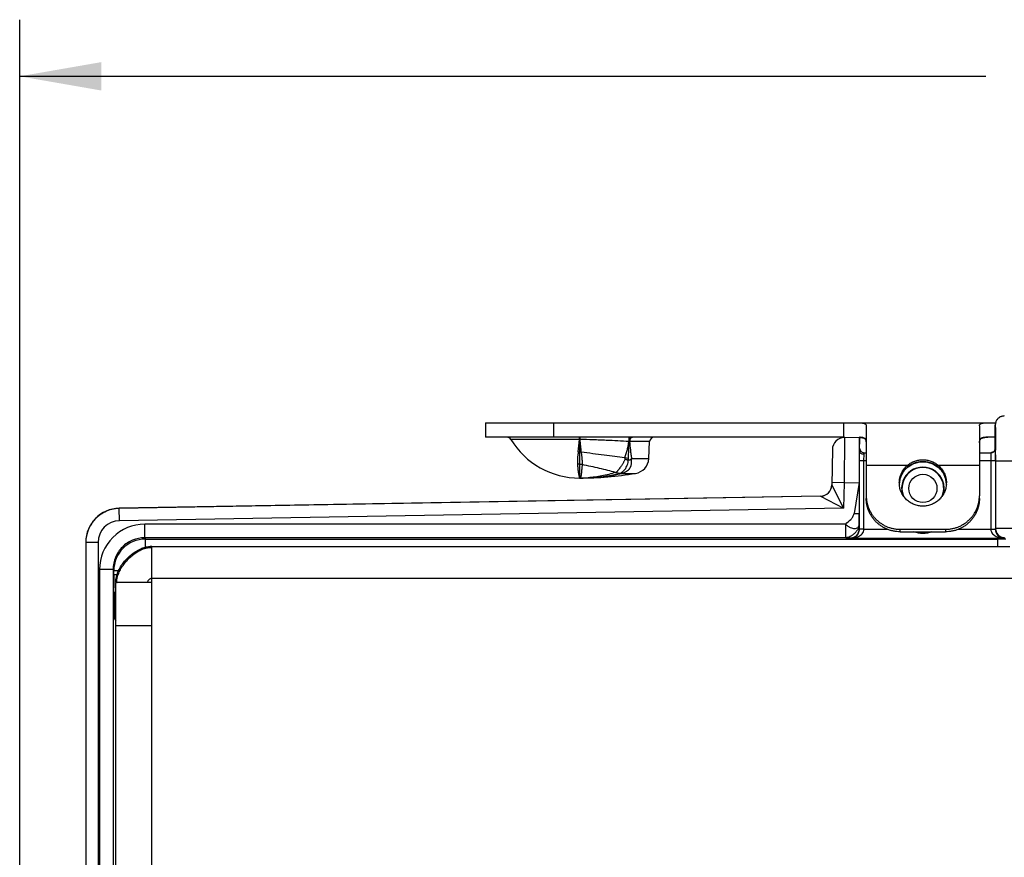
# Model space of a CAD drawing. Header units: inches. Extents: x 0 to 22, y 0 to 17.
# Tile 5 of 42: x 5.8 to 8, y 7.4 to 9.3. Entities that reach past the tile are written whole.
import ezdxf

# ---------------------------------------------------------------- set-up
doc = ezdxf.new("R2010")
doc.units = ezdxf.units.IN
doc.header["$LTSCALE"] = 1.21
doc.header["$MEASUREMENT"] = 0
doc.layers.get('0').update_dxf_attribs({"linetype": 'CONTINUOUS'})
for name, color, linetype in [('02___PRT_ALL_AXES', 7, 'CONTINUOUS'), ('06___PRT_ALL_SURFS', 7, 'CONTINUOUS'), ('DIMENSIONS', 7, 'CONTINUOUS'), ('FEATURES', 7, 'CONTINUOUS')]:
    doc.layers.add(name, color=color, linetype=linetype)
doc.styles.get("Standard").update_dxf_attribs({"font": 'txt', "width": 0.8})
doc.dimstyles.new('DIMSTYLE_1', dxfattribs={"dimtxt": 0.125, "dimasz": 0.18, "dimexe": 0.125, "dimexo": 0.0625, "dimgap": 0.0625, "dimtad": 0, "dimtih": 1, "dimtoh": 1, "dimzin": 4, "dimdsep": 46, "dimtxsty": 'STANDARD', "dimblk": '_FILLED', "dimblk1": '_FILLED', "dimblk2": '_FILLED', "dimcen": 0.09, "dimadec": 0, "dimazin": 0, "dimtp": 0.001, "dimtm": 0.001, "dimtfac": 1, "dimtofl": 0, "dimtmove": 0, "dimatfit": 3, "dimldrblk": '_FILLED', "dimfxl": 1, "dimtolj": 1, "dimtzin": 4, "dimarcsym": 0})

# ---------------------------------------------------------------- blocks, each defined once
blk = doc.blocks.new('_FILLED')
at = {"color": 0, "linetype": 'BYBLOCK'}
blk.add_solid([(0, 0), (-1, 0.174), (-1, -0.174)], dxfattribs=at)
blk = doc.blocks.new('*D0')
at = {"layer": 'DIMENSIONS', "color": 2, "linetype": 'CONTINUOUS'}
for p, q in [((5.8118, 6.3861), (5.8118, 9.2751)), ((11.4299, 7.4311), (11.4299, 9.2751)), ((5.8118, 9.1501), (7.9458, 9.1501)), ((11.4299, 9.1501), (9.2958, 9.1501))]:
    blk.add_line(p, q, dxfattribs=at)
at = {"layer": 'DIMENSIONS', "color": 2, "linetype": 'CONTINUOUS', "xscale": 0.18, "yscale": 0.18, "zscale": 0.18, "rotation": 180}
blk.add_blockref('_FILLED', (5.8118, 9.1501), dxfattribs=at)
at = {"layer": 'DIMENSIONS', "color": 2, "linetype": 'CONTINUOUS', "xscale": 0.18, "yscale": 0.18, "zscale": 0.18}
blk.add_blockref('_FILLED', (11.4299, 9.1501), dxfattribs=at)
at = {"layer": 'DIMENSIONS', "color": 2, "linetype": 'CONTINUOUS', "insert": (8.6208, 9.2126), "char_height": 0.125, "width": 1.225, "attachment_point": 2, "line_spacing_factor": 0.9}
blk.add_mtext('5.62{\\Ftxt.shx;\\W1.000000;\\H0.125000; }[142.7]', dxfattribs=at)

msp = doc.modelspace()

# ---------------------------------------------------------------- linework, layer by layer
at = {"color": 7, "linetype": 'CONTINUOUS'}
for p, q in [((7.9667, 8.3701), (7.9667, 8.3801)), ((7.9667, 8.3801), (7.967, 8.3702)), ((7.0485, 8.3531), (7.0485, 8.3525)), ((7.049, 8.3531), (7.0491, 8.3483)), ((7.1612, 8.3524), (7.16, 8.3515)), ((7.6334, 8.3525), (7.6326, 8.2525)), ((7.6334, 8.3525), (7.6668, 8.3531)), ((7.6668, 8.3231), (7.6668, 8.3531)), ((7.9667, 8.3284), (7.9667, 8.3701)), ((7.9667, 8.3701), (7.9667, 8.3701)), ((7.967, 8.3702), (7.9674, 8.3286)), ((7.0485, 8.3483), (6.8966, 8.3483)), ((7.0491, 8.3483), (7.0485, 8.3483)), ((7.2033, 8.3436), (7.1591, 8.3436)), ((7.6069, 8.326), (7.6055, 8.2475)), ((7.6667, 8.3021), (7.6668, 8.323)), ((7.6767, 8.3021), (7.6768, 8.3153)), ((7.6768, 8.3153), (7.6768, 8.3191)), ((7.6768, 8.3191), (7.6818, 8.3191)), ((7.9318, 8.3191), (7.9571, 8.3191)), ((7.9567, 8.3187), (7.9569, 8.3021)), ((7.9621, 8.3205), (7.9604, 8.3199)), ((7.9667, 8.3285), (7.9667, 8.3284)), ((7.9667, 8.3284), (7.9669, 8.3021)), ((7.9674, 8.3286), (7.9674, 8.3244)), ((7.054, 8.2928), (7.0534, 8.285)), ((7.1633, 8.306), (7.2013, 8.306)), ((7.6667, 8.1503), (7.6667, 8.3021)), ((7.6667, 8.3021), (7.6818, 8.3021)), ((7.6767, 8.1503), (7.6767, 8.3021)), ((7.9318, 8.3021), (7.9669, 8.3021)), ((7.9569, 8.3021), (7.9569, 8.1503)), ((7.9669, 8.3021), (7.9669, 8.1503)), ((7.9674, 8.3001), (7.9674, 8.1514)), ((8.6405, 8.3001), (7.9674, 8.3001)), ((7.0534, 8.285), (7.0534, 8.2847)), ((7.1291, 8.2755), (7.1418, 8.2734)), ((7.1418, 8.2734), (7.1418, 8.2733)), ((7.1418, 8.2733), (7.1721, 8.2733)), ((7.7675, 8.2818), (7.7675, 8.2819)), ((7.8461, 8.2818), (7.846, 8.2819)), ((7.0491, 8.2631), (7.0488, 8.2631)), ((7.0491, 8.2631), (7.0488, 8.2631)), ((7.0498, 8.2631), (7.0491, 8.2631)), ((7.0498, 8.2631), (7.0491, 8.2631)), ((7.0513, 8.2631), (7.0498, 8.2631)), ((7.6055, 8.2475), (7.6317, 8.1968)), ((7.6326, 8.2525), (7.6056, 8.253)), ((7.6326, 8.2525), (7.6317, 8.1968)), ((7.6326, 8.2525), (7.666, 8.2531)), ((7.666, 8.2531), (7.6548, 8.1846)), ((7.666, 8.2531), (7.6661, 8.1846)), ((7.581, 8.2234), (6.0315, 8.1964)), ((7.581, 8.2229), (6.0315, 8.1958)), ((7.581, 8.2229), (7.6317, 8.1968)), ((6.0319, 8.1689), (6.0315, 8.1958)), ((7.6317, 8.1968), (6.0319, 8.1689)), ((7.6663, 8.1612), (7.6661, 8.1846)), ((6.088, 8.1312), (6.088, 8.1612)), ((7.6363, 8.1612), (6.088, 8.1612)), ((7.6363, 8.1312), (7.6363, 8.1612)), ((7.6663, 8.1612), (7.6664, 8.1509)), ((7.6667, 8.1503), (7.6664, 8.1509)), ((7.6666, 8.1488), (7.6667, 8.1503)), ((7.6767, 8.1503), (7.6667, 8.1503)), ((7.6767, 8.1498), (7.6667, 8.1502)), ((7.729, 8.1498), (7.6767, 8.1498)), ((7.9569, 8.1498), (7.8846, 8.1498)), ((7.9569, 8.1503), (7.9669, 8.1503)), ((7.9569, 8.1498), (7.9669, 8.15)), ((7.9674, 8.1514), (7.9669, 8.1503)), ((7.9669, 8.1503), (7.9669, 8.1488)), ((7.9674, 8.1512), (7.9674, 8.1514)), ((8.0034, 8.1514), (7.9674, 8.1514)), ((5.9578, 8.1209), (5.9578, 5.2104)), ((5.9848, 8.1209), (5.9578, 8.1209)), ((5.9848, 8.1209), (5.9848, 5.2104)), ((6.088, 8.1312), (6.0895, 8.1284)), ((7.6363, 8.1312), (6.088, 8.1312)), ((6.0895, 8.1102), (6.0895, 8.1284)), ((6.0895, 8.1284), (7.9722, 8.1284)), ((7.6363, 8.1312), (7.6464, 8.1309)), ((7.647, 8.1298), (7.6464, 8.1309)), ((7.9866, 8.1298), (7.647, 8.1298)), ((7.9722, 8.1121), (7.9722, 8.1284)), ((7.9874, 8.1314), (7.9837, 8.1317)), ((7.9874, 8.1314), (7.9866, 8.1298)), ((5.988, 8.0612), (5.988, 5.27)), ((6.018, 8.0612), (5.988, 8.0612)), ((6.018, 8.0612), (6.018, 5.27)), ((6.018, 8.0612), (6.0195, 8.0584)), ((6.0195, 8.0497), (6.0195, 8.0584)), ((6.0305, 8.0584), (6.0195, 8.0584)), ((6.027, 8.0497), (6.0195, 8.0497)), ((6.0264, 8.0321), (6.0274, 8.0321)), ((6.0199, 7.9997), (6.0215, 7.9965)), ((6.0215, 7.9965), (6.0215, 7.9918)), ((6.0215, 7.9965), (6.0238, 7.9965)), ((6.0215, 7.9918), (6.0238, 7.9918)), ((6.0218, 7.9518), (6.0215, 7.9732)), ((6.0218, 7.9518), (6.0238, 7.9478))]:
    msp.add_line(p, q, dxfattribs=at)
at = {"color": 6, "linetype": 'CONTINUOUS'}
for p, q in [((7.0488, 8.3205), (7.0488, 8.3531)), ((7.1566, 8.306), (7.1584, 8.3531)), ((7.0488, 8.2951), (7.0488, 8.3205)), ((7.052, 8.3201), (7.0488, 8.3205)), ((7.0488, 8.2801), (7.0488, 8.294)), ((7.054, 8.2928), (7.0488, 8.294)), ((7.1566, 8.306), (7.148, 8.3074)), ((7.0488, 8.2631), (7.0488, 8.2801)), ((7.136, 8.2733), (7.1279, 8.2755)), ((7.0488, 8.2631), (7.0491, 8.2631)), ((7.0491, 8.2631), (7.0498, 8.2631))]:
    msp.add_line(p, q, dxfattribs=at)
at = {"color": 3, "linetype": 'CONTINUOUS'}
for p, q in [((6.1036, 8.1121), (6.0998, 8.112)), ((6.1036, 8.1121), (7.9988, 8.1121)), ((6.1038, 5.2191), (6.1038, 8.1121)), ((6.0238, 5.2991), (6.0238, 8.0321)), ((6.1038, 8.0321), (6.0238, 8.0321)), ((6.1038, 8.0421), (8.0778, 8.0421)), ((6.1038, 7.9371), (6.0238, 7.9371))]:
    msp.add_line(p, q, dxfattribs=at)
at = {"color": 7, "linetype": 'CONTINUOUS'}
for points in [[(7.9867, 8.4001), (7.9848, 8.4), (7.9829, 8.3997), (7.9811, 8.3993), (7.9794, 8.3987), (7.9778, 8.398), (7.9763, 8.3972), (7.9749, 8.3963), (7.9736, 8.3953), (7.9725, 8.3942), (7.9714, 8.393), (7.9704, 8.3918), (7.9696, 8.3905), (7.9689, 8.3892), (7.9682, 8.3878)], [(7.9682, 8.3878), (7.9677, 8.3864), (7.9673, 8.3851), (7.967, 8.3837), (7.9668, 8.3825), (7.9667, 8.3812), (7.9667, 8.3801), (7.9667, 8.379), (7.9667, 8.3701)], [(7.9667, 8.3285), (7.9664, 8.3263), (7.9649, 8.3231), (7.962, 8.3205), (7.9586, 8.3192), (7.9571, 8.3191)], [(7.9649, 8.3231), (7.9649, 8.323), (7.9621, 8.3205)], [(7.7675, 8.2818), (7.7744, 8.2882), (7.785, 8.2945), (7.797, 8.2981), (7.8068, 8.299)], [(7.8068, 8.299), (7.8168, 8.2981), (7.8288, 8.2944), (7.8394, 8.2881), (7.8461, 8.2818)]]:
    msp.add_lwpolyline(points, dxfattribs=at)
at = {"color": 3, "linetype": 'CONTINUOUS'}
msp.add_lwpolyline([(6.0998, 8.112), (6.0879, 8.1098), (6.0806, 8.1072)], dxfattribs=at)
at = {"color": 7, "linetype": 'CONTINUOUS'}
msp.add_circle((7.8068, 8.2401), 0.0312, dxfattribs=at)
for centre, radius, start, end in [((7.9868, 8.38), 0.0201, 126.0373, 143.8463), ((7.9868, 8.38), 0.0201, 107.7556, 125.9236), ((7.9867, 8.38), 0.0201, 90.0538, 107.6481), ((7.9868, 8.3801), 0.0201, 161.9995, 179.9428), ((7.9868, 8.3801), 0.0201, 143.9575, 161.891), ((6.8881, 8.3431), 0.01, 31.4985, 90), ((5.8596, 8.3476), 1.1889, 0.0363, 0.2388), ((7.2133, 8.3431), 0.01, 90, 177), ((7.6339, 8.3255), 0.027, 90.9999, 178.9983), ((6.6615, 8.3746), 0.3878, 352.0387, 356.1115), ((7.1357, 7.5917), 0.7523, 88.2178, 88.3785), ((7.0391, 8.2471), 0.0741, 79.9641, 84.9601), ((7.6768, 8.3291), 0.01, 180, 270), ((7.9567, 8.3288), 0.0101, 270.169, 279.981), ((7.957, 8.3285), 0.00966, 322.8502, 325.7716), ((7.9571, 8.3284), 0.00963, 325.8098, 336.9145), ((-0.7075, 8.3005), 8.6749, 359.99753, 0.15769), ((7.3176, 8.314), 0.2746, 184.2437, 186.009), ((7.0437, 8.2337), 0.06, 86.7079, 89.9944), ((7.0438, 8.2343), 0.0594, 83.3971, 86.706), ((7.0439, 8.2351), 0.0586, 80.0551, 83.3939), ((6.8321, 8.0427), 0.4121, 39.6565, 39.9526), ((7.1012, 8.3578), 0.0809, 318.9998, 320.2339), ((7.8068, 8.2401), 0.047, 345.2935, 194.7065), ((7.8044, 8.2494), 0.0492, 130.7264, 138.5618), ((7.8046, 8.2491), 0.0495, 127.54, 130.7304), ((7.809, 8.2492), 0.0495, 47.8262, 52.3022), ((7.2873, 8.311), 0.2442, 186.0486, 186.22), ((7.0483, 8.6954), 0.4323, 272.8934, 282.4872), ((7.1381, 8.4638), 0.1886, 266.8892, 267.2613), ((7.8068, 8.2401), 0.0462, 338.0317, 201.9666), ((7.8093, 8.2495), 0.049, 41.4238, 47.8376), ((7.0488, 8.5131), 0.2499, 270.227, 272.2086), ((7.0488, 8.6901), 0.427, 270.3362, 272.8664), ((7.0487, 8.5154), 0.2523, 272.208, 273.0888), ((7.0486, 8.5173), 0.2542, 273.0893, 274.1975), ((7.5805, 8.2484), 0.025, 270.9999, 358.9978), ((7.5805, 8.2479), 0.025, 270.9961, 330.7748), ((7.5805, 8.2479), 0.025, 270.9962, 330.7972), ((6.0328, 8.1214), 0.075, 91, 180), ((6.0329, 8.1207), 0.0752, 130.2188, 140.1805), ((6.0326, 8.121), 0.0748, 127.6549, 130.2082), ((6.0329, 8.1206), 0.0752, 116.3809, 127.6433), ((6.0328, 8.1209), 0.075, 91, 116.3616), ((6.033, 8.1207), 0.0752, 144.1919, 153.1653), ((6.0327, 8.121), 0.0748, 140.1905, 144.1855), ((6.0328, 8.1209), 0.048, 91.0016, 180.0006), ((6.088, 8.0612), 0.1, 90.0027, 180.0043), ((6.0331, 8.1208), 0.0753, 166.4206, 177.0367), ((6.0328, 8.1208), 0.075, 158.7482, 166.3944), ((6.0327, 8.1209), 0.0749, 153.1758, 158.7466), ((7.6467, 8.1503), 0.03, 359.008, 0.0009), ((7.9869, 8.1503), 0.03, 179.9996, 180.9915), ((7.9874, 8.1514), 0.02, 180.5145, 259.3305), ((6.0326, 8.1208), 0.0748, 177.0387, 179.992), ((6.0895, 8.0584), 0.07, 90.0042, 179.9978), ((7.9723, 5.3199), 2.8085, 89.8296, 90.0011), ((7.9729, 5.5199), 2.6085, 89.63, 89.8304), ((10.5869, 8.0479), 4.5674, 179.9778, 180.3394), ((10.0129, 7.9911), 3.9915, 179.9898, 180.2567)]:
    msp.add_arc(centre, radius, start, end, dxfattribs=at)
at = {"color": 6, "linetype": 'CONTINUOUS'}
for centre, radius, start, end in [((7.0481, 8.6455), 0.3824, 274.622, 283.2916), ((7.0488, 8.6383), 0.3752, 270.1492, 274.6051)]:
    msp.add_arc(centre, radius, start, end, dxfattribs=at)
at = {"color": 3, "linetype": 'CONTINUOUS'}
for centre, radius, start, end in [((6.1028, 8.0673), 0.0426, 88.6821, 90.1485), ((6.0743, 8.0321), 0.0505, 178.3315, 179.9965), ((6.0732, 8.0306), 0.0474, 176.3876, 178.2286)]:
    msp.add_arc(centre, radius, start, end, dxfattribs=at)
at = {"color": 7, "linetype": 'CONTINUOUS'}
msp.add_ellipse((7.6669, 8.2531), major_axis=(0, 0.1), ratio=0.008726, start_param=6.383505, end_param=7.854134, dxfattribs=at)
for points, knots in [([(7.1637, 8.3531), (7.1632, 8.3531), (7.1624, 8.353), (7.1616, 8.3526), (7.1612, 8.3524)], [0, 0, 0, 0, 0.489164, 1, 1, 1, 1]), ([(7.1635, 8.3524), (7.1631, 8.3522), (7.1623, 8.3516), (7.1616, 8.3508), (7.1613, 8.3504)], [0, 0, 0, 0, 0.484186, 1, 1, 1, 1]), ([(7.1662, 8.3531), (7.1657, 8.3531), (7.1648, 8.353), (7.164, 8.3526), (7.1635, 8.3524)], [0, 0, 0, 0, 0.491068, 1, 1, 1, 1]), ([(7.157, 8.3437), (7.1491, 8.3442), (7.1324, 8.3451), (7.1111, 8.3462), (7.0928, 8.3469), (7.0735, 8.3477), (7.0589, 8.3481), (7.0491, 8.3483)], [0, 0, 0, 0, 0.218809, 0.463921, 0.593862, 0.727277, 1, 1, 1, 1]), ([(7.0491, 8.3483), (7.0495, 8.3435), (7.0503, 8.334), (7.0514, 8.3246), (7.052, 8.3201)], [0, 0, 0, 0, 0.514825, 1, 1, 1, 1]), ([(7.157, 8.3437), (7.1564, 8.3406), (7.1553, 8.3345), (7.1527, 8.3223), (7.1501, 8.3132), (7.148, 8.3074)], [0, 0, 0, 0, 0.249996, 0.499966, 1, 1, 1, 1]), ([(7.16, 8.3515), (7.1595, 8.351), (7.1589, 8.3503), (7.1583, 8.3491), (7.1577, 8.3478), (7.1572, 8.346), (7.157, 8.3445), (7.157, 8.3437)], [0, 0, 0, 0, 0.224136, 0.344093, 0.468784, 0.729855, 1, 1, 1, 1]), ([(7.1613, 8.3504), (7.1606, 8.3494), (7.1598, 8.3478), (7.1592, 8.3455), (7.1591, 8.3443), (7.1591, 8.3436)], [0, 0, 0, 0, 0.480231, 0.737719, 1, 1, 1, 1]), ([(7.1591, 8.3436), (7.1596, 8.3373), (7.1604, 8.3279), (7.1619, 8.3153), (7.1629, 8.3091), (7.1633, 8.306)], [0, 0, 0, 0, 0.502444, 0.75207, 1, 1, 1, 1]), ([(7.0456, 8.3209), (7.0453, 8.3184), (7.0447, 8.3136), (7.044, 8.3077), (7.0437, 8.3031), (7.0436, 8.2999), (7.0436, 8.2967), (7.0437, 8.2947), (7.0437, 8.2937)], [0, 0, 0, 0, 0.275452, 0.534401, 0.657421, 0.776029, 0.890204, 1, 1, 1, 1]), ([(7.148, 8.3074), (7.1407, 8.3085), (7.1256, 8.3107), (7.1022, 8.3138), (7.0774, 8.3169), (7.0606, 8.319), (7.052, 8.3201)], [0, 0, 0, 0, 0.227444, 0.473727, 0.733305, 1, 1, 1, 1]), ([(7.052, 8.3201), (7.0524, 8.3176), (7.053, 8.3127), (7.0536, 8.3067), (7.0539, 8.3021), (7.0541, 8.2988), (7.0541, 8.2958), (7.054, 8.2938), (7.054, 8.2928)], [0, 0, 0, 0, 0.278024, 0.539869, 0.663578, 0.78183, 0.894135, 1, 1, 1, 1]), ([(7.6768, 8.3153), (7.6755, 8.3153), (7.673, 8.3157), (7.6697, 8.3173), (7.6674, 8.3199), (7.6668, 8.3221), (7.6668, 8.3231)], [0, 0, 0, 0, 0.277863, 0.540785, 0.77975, 1, 1, 1, 1]), ([(7.9571, 8.3191), (7.957, 8.3191), (7.9567, 8.3191), (7.9567, 8.3188), (7.9567, 8.3187)], [0, 0, 0, 0, 0.500188, 1, 1, 1, 1]), ([(7.9584, 8.3188), (7.9597, 8.319), (7.9621, 8.3199), (7.964, 8.3216), (7.9647, 8.3226)], [0, 0, 0, 0, 0.502748, 1, 1, 1, 1]), ([(7.1279, 8.2755), (7.1222, 8.277), (7.1105, 8.28), (7.0924, 8.2843), (7.0734, 8.2886), (7.0605, 8.2914), (7.054, 8.2928)], [0, 0, 0, 0, 0.231262, 0.477986, 0.735848, 1, 1, 1, 1]), ([(7.1493, 8.3057), (7.1487, 8.304), (7.1476, 8.3015), (7.1459, 8.2982), (7.1445, 8.2959), (7.1431, 8.2936), (7.1417, 8.2914), (7.1403, 8.2893), (7.1385, 8.2867), (7.1364, 8.2836), (7.1342, 8.2808), (7.1325, 8.2789), (7.1314, 8.2776), (7.1302, 8.2764), (7.1295, 8.2758), (7.1291, 8.2755)], [0, 0, 0, 0, 0.150888, 0.225709, 0.299703, 0.372533, 0.443758, 0.512952, 0.579818, 0.70548, 0.818641, 0.869895, 0.917311, 0.960717, 1, 1, 1, 1]), ([(7.1622, 8.3047), (7.1623, 8.3038), (7.1625, 8.3019), (7.1627, 8.2992), (7.1627, 8.297), (7.1625, 8.2952), (7.1623, 8.2935), (7.162, 8.2918), (7.1616, 8.2902), (7.1613, 8.2889), (7.1608, 8.2878), (7.1603, 8.2866), (7.1597, 8.2855), (7.1591, 8.2844), (7.1584, 8.2833), (7.1577, 8.2823), (7.1569, 8.2813), (7.156, 8.2804), (7.155, 8.2795), (7.154, 8.2787), (7.1529, 8.2779), (7.1518, 8.2772), (7.1506, 8.2766), (7.1494, 8.276), (7.1482, 8.2754), (7.1457, 8.2744), (7.1435, 8.2738), (7.1418, 8.2734)], [0, 0, 0, 0, 0.066021, 0.130759, 0.194255, 0.22561, 0.256711, 0.317967, 0.34808, 0.378013, 0.408024, 0.438336, 0.468746, 0.498855, 0.528515, 0.558186, 0.58839, 0.619034, 0.649827, 0.681049, 0.712899, 0.744913, 0.776894, 0.808944, 0.841024, 0.873052, 1, 1, 1, 1]), ([(7.1493, 8.3057), (7.1495, 8.3056), (7.1497, 8.3054), (7.15, 8.3051), (7.1504, 8.3048), (7.151, 8.3045), (7.1517, 8.3042), (7.1528, 8.3038), (7.1542, 8.3034), (7.1559, 8.3032), (7.1574, 8.3031), (7.1585, 8.3032), (7.1593, 8.3033), (7.1601, 8.3035), (7.1611, 8.3038), (7.1619, 8.3043), (7.1622, 8.3047)], [0, 0, 0, 0, 0.034956, 0.069496, 0.103695, 0.137448, 0.203931, 0.269449, 0.397778, 0.522557, 0.643908, 0.703433, 0.762314, 0.820694, 0.878986, 1, 1, 1, 1]), ([(7.8068, 8.2991), (7.8039, 8.2991), (7.7981, 8.2987), (7.791, 8.297), (7.7856, 8.2949), (7.7817, 8.2931), (7.7779, 8.2909), (7.7756, 8.2893), (7.7744, 8.2884)], [0, 0, 0, 0, 0.251724, 0.502364, 0.627125, 0.751536, 0.875753, 1, 1, 1, 1]), ([(7.8392, 8.2883), (7.8381, 8.2892), (7.8357, 8.2909), (7.832, 8.293), (7.8281, 8.2949), (7.8226, 8.2969), (7.8155, 8.2987), (7.8097, 8.2991), (7.8068, 8.2991)], [0, 0, 0, 0, 0.124254, 0.248473, 0.372881, 0.497639, 0.748273, 1, 1, 1, 1]), ([(7.0446, 8.2846), (7.0448, 8.2821), (7.0453, 8.2787), (7.0459, 8.2743), (7.0464, 8.2716), (7.0469, 8.2692), (7.0473, 8.2672), (7.0477, 8.2657), (7.048, 8.2647), (7.0481, 8.2644)], [0, 0, 0, 0, 0.357845, 0.510603, 0.645444, 0.762064, 0.860168, 0.939528, 1, 1, 1, 1]), ([(7.0534, 8.2847), (7.0533, 8.2834), (7.0531, 8.2809), (7.0528, 8.2774), (7.0525, 8.2743), (7.0521, 8.2715), (7.0518, 8.2692), (7.0514, 8.2674), (7.0511, 8.2663), (7.0509, 8.2655), (7.0507, 8.2649), (7.0505, 8.2645), (7.0504, 8.2643)], [0, 0, 0, 0, 0.188366, 0.35885, 0.511213, 0.645269, 0.760942, 0.858291, 0.900193, 0.937681, 0.970884, 1, 1, 1, 1]), ([(7.1279, 8.2755), (7.118, 8.2724), (7.0979, 8.2673), (7.0774, 8.2645), (7.0672, 8.2638)], [0, 0, 0, 0, 0.50412, 1, 1, 1, 1]), ([(7.7675, 8.2819), (7.7657, 8.2799), (7.7632, 8.2766), (7.7605, 8.2718), (7.7582, 8.2669), (7.756, 8.2604), (7.7552, 8.255), (7.7549, 8.2523)], [0, 0, 0, 0, 0.250567, 0.375864, 0.500977, 0.750611, 1, 1, 1, 1]), ([(7.7549, 8.2523), (7.7552, 8.255), (7.756, 8.2604), (7.7582, 8.2668), (7.7605, 8.2717), (7.7632, 8.2765), (7.7657, 8.2797), (7.7675, 8.2818)], [0, 0, 0, 0, 0.249143, 0.498669, 0.623825, 0.749213, 1, 1, 1, 1]), ([(7.8586, 8.2523), (7.8584, 8.255), (7.8575, 8.2604), (7.8554, 8.2669), (7.8531, 8.2718), (7.8503, 8.2766), (7.8479, 8.2799), (7.846, 8.2819)], [0, 0, 0, 0, 0.249389, 0.499024, 0.624138, 0.749434, 1, 1, 1, 1]), ([(7.8461, 8.2818), (7.8479, 8.2797), (7.8503, 8.2765), (7.8531, 8.2717), (7.8554, 8.2668), (7.8575, 8.2604), (7.8584, 8.255), (7.8586, 8.2523)], [0, 0, 0, 0, 0.250787, 0.376175, 0.501331, 0.750858, 1, 1, 1, 1]), ([(7.0481, 8.2644), (7.0482, 8.2642), (7.0483, 8.2639), (7.0484, 8.2636), (7.0485, 8.2634), (7.0486, 8.2633), (7.0486, 8.2632), (7.0487, 8.2631), (7.0488, 8.2631), (7.0488, 8.2631)], [0, 0, 0, 0, 0.399105, 0.559656, 0.69452, 0.804197, 0.889674, 0.953129, 1, 1, 1, 1]), ([(7.0504, 8.2643), (7.0503, 8.2641), (7.05, 8.2638), (7.0497, 8.2634), (7.0492, 8.2632), (7.0489, 8.2631), (7.0488, 8.2631)], [0, 0, 0, 0, 0.304103, 0.561043, 0.785727, 1, 1, 1, 1]), ([(7.6363, 8.1612), (7.6399, 8.1648), (7.646, 8.1696), (7.6525, 8.1775), (7.6544, 8.1822), (7.6548, 8.1846)], [0, 0, 0, 0, 0.509508, 0.757073, 1, 1, 1, 1]), ([(7.6661, 8.1846), (7.6661, 8.1843), (7.6645, 8.1839), (7.6625, 8.1839), (7.6588, 8.1841), (7.6562, 8.1844), (7.6548, 8.1846)], [0, 0, 0, 0, 0.091544, 0.306667, 0.624996, 1, 1, 1, 1]), ([(7.6363, 8.1612), (7.6374, 8.1595), (7.6401, 8.1575), (7.6437, 8.1556), (7.6471, 8.1538), (7.6512, 8.1521), (7.656, 8.1514), (7.6603, 8.1519), (7.6637, 8.1539), (7.6659, 8.1573), (7.6662, 8.1599), (7.6663, 8.1612)], [0, 0, 0, 0, 0.163792, 0.24571, 0.323431, 0.466207, 0.59307, 0.702022, 0.798602, 0.894311, 1, 1, 1, 1]), ([(7.6663, 8.1612), (7.6662, 8.1605), (7.6661, 8.1589), (7.6654, 8.1555), (7.6637, 8.151), (7.6604, 8.1459), (7.6564, 8.1412), (7.6516, 8.1371), (7.6465, 8.1338), (7.6413, 8.1319), (7.6379, 8.1313), (7.6363, 8.1312)], [0, 0, 0, 0, 0.045204, 0.103695, 0.229185, 0.35978, 0.498724, 0.63766, 0.769326, 0.8947, 1, 1, 1, 1]), ([(7.6464, 8.1309), (7.649, 8.1309), (7.6543, 8.1319), (7.661, 8.1363), (7.6654, 8.143), (7.6664, 8.1483), (7.6664, 8.1509)], [0, 0, 0, 0, 0.250084, 0.500171, 0.750077, 1, 1, 1, 1]), ([(7.647, 8.1298), (7.65, 8.1298), (7.6562, 8.1306), (7.6637, 8.1332), (7.6692, 8.1366), (7.6729, 8.14), (7.6758, 8.1444), (7.6766, 8.148), (7.6767, 8.1498)], [0, 0, 0, 0, 0.23567, 0.475478, 0.59908, 0.726739, 0.860347, 1, 1, 1, 1]), ([(7.647, 8.1298), (7.649, 8.1299), (7.6531, 8.1306), (7.6591, 8.1339), (7.6645, 8.1399), (7.6664, 8.1456), (7.6666, 8.1488)], [0, 0, 0, 0, 0.202148, 0.42011, 0.67547, 1, 1, 1, 1]), ([(7.8267, 8.1443), (7.8204, 8.1419), (7.807, 8.1395), (7.7935, 8.1418), (7.7872, 8.1442)], [0, 0, 0, 0, 0.49988, 1, 1, 1, 1]), ([(7.9569, 8.1498), (7.9569, 8.148), (7.9578, 8.1444), (7.9607, 8.14), (7.9644, 8.1366), (7.9699, 8.1332), (7.9773, 8.1306), (7.9835, 8.1298), (7.9866, 8.1298)], [0, 0, 0, 0, 0.139659, 0.273271, 0.400932, 0.524533, 0.764338, 1, 1, 1, 1]), ([(7.9669, 8.1488), (7.9672, 8.1456), (7.969, 8.1399), (7.9744, 8.1339), (7.9804, 8.1306), (7.9846, 8.1299), (7.9866, 8.1298)], [0, 0, 0, 0, 0.324542, 0.579903, 0.797862, 1, 1, 1, 1]), ([(6.088, 8.1312), (6.0789, 8.1312), (6.0605, 8.1276), (6.0373, 8.112), (6.0217, 8.0887), (6.018, 8.0703), (6.018, 8.0612)], [0, 0, 0, 0, 0.249936, 0.499997, 0.75006, 1, 1, 1, 1]), ([(6.0199, 7.9997), (6.0198, 7.9998), (6.0199, 8.0004), (6.0198, 8.0015), (6.0197, 8.0033), (6.0197, 8.0057), (6.0196, 8.0087), (6.0196, 8.0138), (6.0196, 8.018), (6.0195, 8.0209)], [0, 0, 0, 0, 0.021192, 0.074484, 0.159204, 0.27424, 0.417984, 0.588492, 1, 1, 1, 1])]:
    msp.add_open_spline(points, degree=3, knots=knots, dxfattribs=at)
for points in [[(7.9659, 8.3247), (7.9664, 8.3258), (7.9667, 8.3271), (7.9667, 8.3284)], [(7.6024, 8.2357), (7.6043, 8.2392), (7.6055, 8.2434), (7.6055, 8.2475)], [(7.581, 8.2229), (7.581, 8.2229), (7.581, 8.2229), (7.581, 8.2229), (7.581, 8.2229)], [(6.0199, 7.9997), (6.0199, 8.0042), (6.0212, 8.0089), (6.0236, 8.0128)], [(6.0235, 8.0065), (6.0222, 8.0034), (6.0215, 7.9999), (6.0215, 7.9965)], [(6.0218, 7.9518), (6.0218, 7.9546), (6.0224, 7.9574), (6.0236, 7.96)]]:
    msp.add_open_spline(points, degree=3, dxfattribs=at)
at = {"color": 6, "linetype": 'CONTINUOUS'}
msp.add_open_spline([(7.136, 8.2733), (7.1374, 8.2737), (7.1402, 8.2747), (7.144, 8.2772), (7.1475, 8.2805), (7.1506, 8.2845), (7.153, 8.2893), (7.1549, 8.2945), (7.1562, 8.3002), (7.1566, 8.3041), (7.1566, 8.306)], degree=3, knots=[0, 0, 0, 0, 0.104384, 0.213838, 0.329621, 0.452278, 0.58187, 0.717459, 0.857442, 1, 1, 1, 1], dxfattribs=at)
at = {"color": 3, "linetype": 'CONTINUOUS'}
for points, knots in [([(6.0238, 8.0336), (6.0239, 8.0373), (6.025, 8.045), (6.0287, 8.0561), (6.0342, 8.0669), (6.0413, 8.0772), (6.0497, 8.0866), (6.0592, 8.0949), (6.0695, 8.102), (6.0768, 8.1057), (6.0806, 8.1072)], [0, 0, 0, 0, 0.115278, 0.235208, 0.359748, 0.487828, 0.617787, 0.747701, 0.875653, 1, 1, 1, 1]), ([(6.0259, 8.0336), (6.0261, 8.0369), (6.0272, 8.0436), (6.0306, 8.0535), (6.0354, 8.0632), (6.0415, 8.0726), (6.0488, 8.0815), (6.0569, 8.0895), (6.0657, 8.0966), (6.0721, 8.1006), (6.0753, 8.1023)], [0, 0, 0, 0, 0.112412, 0.230952, 0.355052, 0.483338, 0.613984, 0.744963, 0.874246, 1, 1, 1, 1]), ([(6.0753, 8.1023), (6.0766, 8.103), (6.0815, 8.1055), (6.0867, 8.1074), (6.0907, 8.1084)], [0, 0, 0, 0, 0.257068, 1, 1, 1, 1]), ([(6.0907, 8.1084), (6.0917, 8.1087), (6.0957, 8.1095), (6.0997, 8.11), (6.1027, 8.11)], [0, 0, 0, 0, 0.255265, 1, 1, 1, 1]), ([(6.0933, 8.0321), (6.0935, 8.0328), (6.0941, 8.0342), (6.0948, 8.0355), (6.0953, 8.0361)], [0, 0, 0, 0, 0.475778, 1, 1, 1, 1]), ([(6.0953, 8.0361), (6.0957, 8.0367), (6.0965, 8.0378), (6.098, 8.0394), (6.0995, 8.0407), (6.1007, 8.0413), (6.1013, 8.0416)], [0, 0, 0, 0, 0.257738, 0.515325, 0.764612, 1, 1, 1, 1]), ([(6.1013, 8.0416), (6.1017, 8.0417), (6.1025, 8.042), (6.1034, 8.0421), (6.1038, 8.0421)], [0, 0, 0, 0, 0.508498, 1, 1, 1, 1])]:
    msp.add_open_spline(points, degree=3, knots=knots, dxfattribs=at)
at = {"layer": '02___PRT_ALL_AXES', "color": 7, "linetype": 'CONTINUOUS'}
for p, q in [((7.2013, 8.306), (7.2033, 8.3436)), ((7.6818, 8.2917), (7.7736, 8.2917)), ((7.84, 8.2917), (7.9318, 8.2917)), ((6.0238, 7.9371), (6.0238, 8.0321)), ((6.1038, 8.0321), (6.0238, 8.0321)), ((6.1038, 7.9371), (6.1038, 8.0321)), ((6.1038, 7.9371), (6.0238, 7.9371))]:
    msp.add_line(p, q, dxfattribs=at)
for centre, radius, start, end in [((7.0488, 8.4416), 0.1785, 211.4985, 270), ((7.1664, 8.3078), 0.035, 279.4651, 357), ((7.0488, 9.0131), 0.75, 270, 279.4651), ((7.8053, 8.2523), 0.0505, 179.9972, 183.0197), ((7.8083, 8.2523), 0.0505, 356.9807, 0.0028)]:
    msp.add_arc(centre, radius, start, end, dxfattribs=at)
for points, knots in [([(7.7548, 8.2523), (7.7548, 8.2542), (7.755, 8.258), (7.7559, 8.2635), (7.7575, 8.2689), (7.7596, 8.2741), (7.7623, 8.2791), (7.7666, 8.2853), (7.7706, 8.2894), (7.7736, 8.2917)], [0, 0, 0, 0, 0.12463, 0.249309, 0.374077, 0.498952, 0.623994, 0.749289, 1, 1, 1, 1]), ([(7.7736, 8.2917), (7.7759, 8.2936), (7.7808, 8.297), (7.789, 8.3007), (7.7978, 8.3029), (7.8038, 8.3034), (7.8068, 8.3034)], [0, 0, 0, 0, 0.249268, 0.498918, 0.749225, 1, 1, 1, 1]), ([(7.8068, 8.3034), (7.8098, 8.3034), (7.8158, 8.3029), (7.8245, 8.3007), (7.8327, 8.297), (7.8377, 8.2936), (7.84, 8.2917)], [0, 0, 0, 0, 0.250767, 0.501075, 0.750728, 1, 1, 1, 1]), ([(7.84, 8.2917), (7.8429, 8.2894), (7.8469, 8.2853), (7.8512, 8.2791), (7.854, 8.2741), (7.8561, 8.2689), (7.8576, 8.2635), (7.8586, 8.258), (7.8588, 8.2542), (7.8588, 8.2523)], [0, 0, 0, 0, 0.250711, 0.376006, 0.501048, 0.625923, 0.750691, 0.87537, 1, 1, 1, 1]), ([(7.8068, 8.2011), (7.8035, 8.2011), (7.7986, 8.2016), (7.7922, 8.2031), (7.7875, 8.2047), (7.783, 8.2067), (7.7787, 8.2092), (7.7747, 8.212), (7.7709, 8.2151), (7.7675, 8.2187), (7.7644, 8.2225), (7.7618, 8.2266), (7.7595, 8.2309), (7.7576, 8.2354), (7.7562, 8.2401), (7.7553, 8.2448), (7.7549, 8.2481), (7.7549, 8.2497)], [0, 0, 0, 0, 0.125751, 0.18871, 0.251582, 0.314376, 0.377102, 0.439756, 0.502321, 0.564794, 0.627177, 0.689472, 0.75169, 0.813838, 0.87593, 0.937979, 1, 1, 1, 1]), ([(7.8587, 8.2497), (7.8586, 8.2481), (7.8583, 8.2448), (7.8573, 8.2401), (7.8559, 8.2354), (7.8541, 8.2309), (7.8518, 8.2266), (7.8491, 8.2225), (7.8461, 8.2187), (7.8426, 8.2151), (7.8389, 8.212), (7.8349, 8.2092), (7.8306, 8.2067), (7.8261, 8.2047), (7.8214, 8.2031), (7.815, 8.2016), (7.8101, 8.2011), (7.8068, 8.2011)], [0, 0, 0, 0, 0.062021, 0.12407, 0.186162, 0.24831, 0.310528, 0.372823, 0.435206, 0.497679, 0.560244, 0.622898, 0.685624, 0.748418, 0.81129, 0.874249, 1, 1, 1, 1])]:
    msp.add_open_spline(points, degree=3, knots=knots, dxfattribs=at)
at = {"layer": '06___PRT_ALL_SURFS', "color": 6, "linetype": 'CONTINUOUS'}
msp.add_line((6.1036, 8.1121), (6.0998, 8.112), dxfattribs=at)
at = {"layer": '06___PRT_ALL_SURFS', "color": 7, "linetype": 'CONTINUOUS'}
for p, q in [((6.1036, 8.1121), (6.1038, 8.1121)), ((6.1038, 8.0321), (6.1038, 8.1121)), ((6.1038, 8.0321), (6.0238, 8.0321))]:
    msp.add_line(p, q, dxfattribs=at)
at = {"layer": '06___PRT_ALL_SURFS', "color": 6, "linetype": 'CONTINUOUS'}
msp.add_lwpolyline([(6.0998, 8.112), (6.0879, 8.1098), (6.0806, 8.1072)], dxfattribs=at)
for centre, radius, start, end in [((7.0488, 8.4416), 0.1785, 211.4961, 270), ((6.1028, 8.0673), 0.0426, 88.6821, 90.1485), ((6.0732, 8.0306), 0.0474, 176.3876, 178.2286)]:
    msp.add_arc(centre, radius, start, end, dxfattribs=at)
at = {"layer": '06___PRT_ALL_SURFS', "color": 7, "linetype": 'CONTINUOUS'}
for centre, radius, start, end in [((6.1058, 8.0477), 0.0646, 102.3355, 105.5649), ((6.0743, 8.0321), 0.0505, 178.3315, 179.9965)]:
    msp.add_arc(centre, radius, start, end, dxfattribs=at)
for points, knots in [([(6.0238, 8.0336), (6.0239, 8.0373), (6.025, 8.045), (6.0287, 8.0561), (6.0342, 8.0669), (6.0413, 8.0772), (6.0497, 8.0866), (6.0592, 8.0949), (6.0695, 8.102), (6.0768, 8.1057), (6.0806, 8.1072)], [0, 0, 0, 0, 0.115278, 0.235208, 0.359748, 0.487828, 0.617787, 0.747701, 0.875653, 1, 1, 1, 1]), ([(6.0806, 8.1072), (6.0812, 8.1075), (6.0838, 8.1085), (6.0864, 8.1094), (6.0884, 8.1099)], [0, 0, 0, 0, 0.25271, 1, 1, 1, 1]), ([(6.092, 8.1108), (6.0929, 8.111), (6.0968, 8.1117), (6.1007, 8.1121), (6.1036, 8.1121)], [0, 0, 0, 0, 0.253717, 1, 1, 1, 1])]:
    msp.add_open_spline(points, degree=3, knots=knots, dxfattribs=at)
at = {"layer": '06___PRT_ALL_SURFS', "color": 6, "linetype": 'CONTINUOUS'}
for points, knots in [([(6.0259, 8.0336), (6.0261, 8.0369), (6.0272, 8.0436), (6.0306, 8.0535), (6.0354, 8.0632), (6.0415, 8.0726), (6.0488, 8.0815), (6.0569, 8.0895), (6.0657, 8.0966), (6.0721, 8.1006), (6.0753, 8.1023)], [0, 0, 0, 0, 0.112412, 0.230952, 0.355052, 0.483338, 0.613984, 0.744963, 0.874246, 1, 1, 1, 1]), ([(6.0753, 8.1023), (6.0766, 8.103), (6.0815, 8.1055), (6.0867, 8.1074), (6.0907, 8.1084)], [0, 0, 0, 0, 0.257068, 1, 1, 1, 1]), ([(6.0907, 8.1084), (6.0917, 8.1087), (6.0957, 8.1095), (6.0997, 8.11), (6.1027, 8.11)], [0, 0, 0, 0, 0.255265, 1, 1, 1, 1]), ([(6.0933, 8.0321), (6.0935, 8.0328), (6.0941, 8.0342), (6.0948, 8.0355), (6.0953, 8.0361)], [0, 0, 0, 0, 0.475778, 1, 1, 1, 1]), ([(6.0953, 8.0361), (6.0957, 8.0367), (6.0965, 8.0378), (6.098, 8.0394), (6.0995, 8.0407), (6.1007, 8.0413), (6.1013, 8.0416)], [0, 0, 0, 0, 0.257738, 0.515325, 0.764612, 1, 1, 1, 1]), ([(6.1013, 8.0416), (6.1017, 8.0417), (6.1025, 8.042), (6.1034, 8.0421), (6.1038, 8.0421)], [0, 0, 0, 0, 0.508498, 1, 1, 1, 1])]:
    msp.add_open_spline(points, degree=3, knots=knots, dxfattribs=at)
at = {"layer": 'FEATURES', "color": 7, "linetype": 'CONTINUOUS'}
for p, q in [((6.8408, 8.3851), (6.8408, 8.3531)), ((6.8408, 8.3851), (7.9673, 8.3851)), ((6.9908, 8.3851), (6.9908, 8.3531)), ((7.6318, 8.3851), (7.6318, 8.3531)), ((7.6818, 8.3783), (7.6818, 8.2238)), ((7.9318, 8.3783), (7.9318, 8.2238)), ((7.6334, 8.3531), (6.8408, 8.3531)), ((7.9667, 8.3531), (7.95, 8.3531)), ((7.7568, 8.1444), (7.7568, 8.1499)), ((7.7568, 8.1499), (7.8568, 8.1499)), ((7.7568, 8.1444), (7.8568, 8.1444)), ((7.8568, 8.1499), (7.8568, 8.1444))]:
    msp.add_line(p, q, dxfattribs=at)
for points, knots in [([(7.6636, 8.3851), (7.665, 8.3851), (7.6676, 8.3851), (7.6707, 8.3849), (7.673, 8.3847), (7.6745, 8.3844), (7.6759, 8.3841), (7.6771, 8.3838), (7.6782, 8.3833), (7.6792, 8.3829), (7.68, 8.3823), (7.6807, 8.3816), (7.6812, 8.3809), (7.6815, 8.3801), (7.6817, 8.3792), (7.6818, 8.3786), (7.6818, 8.3783)], [0, 0, 0, 0, 0.192635, 0.364348, 0.441845, 0.51361, 0.57963, 0.640027, 0.695069, 0.745237, 0.791245, 0.834086, 0.875, 0.915392, 0.956659, 1, 1, 1, 1]), ([(7.9318, 8.3783), (7.9318, 8.3786), (7.9318, 8.3792), (7.932, 8.3801), (7.9324, 8.3809), (7.9329, 8.3816), (7.9336, 8.3823), (7.9344, 8.3829), (7.9354, 8.3833), (7.9365, 8.3838), (7.9377, 8.3841), (7.9391, 8.3844), (7.9406, 8.3847), (7.9429, 8.3849), (7.946, 8.3851), (7.9486, 8.3851), (7.95, 8.3851)], [0, 0, 0, 0, 0.043341, 0.084608, 0.125, 0.165914, 0.208755, 0.254763, 0.304931, 0.359973, 0.42037, 0.48639, 0.558155, 0.635652, 0.807365, 1, 1, 1, 1]), ([(7.6818, 8.3433), (7.6818, 8.3441), (7.6817, 8.3452), (7.6813, 8.3467), (7.6809, 8.3476), (7.6804, 8.3485), (7.6798, 8.3493), (7.679, 8.3501), (7.6778, 8.3509), (7.6763, 8.3516), (7.6747, 8.3521), (7.6728, 8.3525), (7.6702, 8.3529), (7.668, 8.353), (7.6668, 8.3531)], [0, 0, 0, 0, 0.114564, 0.16764, 0.218769, 0.268875, 0.319017, 0.370294, 0.423749, 0.540452, 0.605095, 0.674395, 0.827506, 1, 1, 1, 1]), ([(7.6678, 8.353), (7.6687, 8.353), (7.6702, 8.3528), (7.6724, 8.3525), (7.6744, 8.352), (7.6762, 8.3514), (7.6777, 8.3505), (7.679, 8.3495), (7.68, 8.3483), (7.6806, 8.3473), (7.6808, 8.3468)], [0, 0, 0, 0, 0.160293, 0.307966, 0.443236, 0.567021, 0.681234, 0.788847, 0.893717, 1, 1, 1, 1]), ([(7.95, 8.3531), (7.9486, 8.3531), (7.9465, 8.3531), (7.9439, 8.3529), (7.9421, 8.3527), (7.9405, 8.3525), (7.9389, 8.3521), (7.9375, 8.3517), (7.9363, 8.3512), (7.9352, 8.3505), (7.9343, 8.3498), (7.9335, 8.349), (7.9328, 8.348), (7.9323, 8.347), (7.932, 8.3459), (7.9318, 8.3446), (7.9318, 8.3438), (7.9318, 8.3433)], [0, 0, 0, 0, 0.17823, 0.260107, 0.336901, 0.408544, 0.475078, 0.536692, 0.593786, 0.646983, 0.697168, 0.745448, 0.793076, 0.84132, 0.891324, 0.944008, 1, 1, 1, 1]), ([(7.9328, 8.3468), (7.9331, 8.3474), (7.9335, 8.3483), (7.9344, 8.3492), (7.9353, 8.3501), (7.9368, 8.3511), (7.9388, 8.3519), (7.9412, 8.3525), (7.9439, 8.3529), (7.9468, 8.3531), (7.9489, 8.3531), (7.95, 8.3531)], [0, 0, 0, 0, 0.099218, 0.148314, 0.197948, 0.301395, 0.41438, 0.539906, 0.679352, 0.832936, 1, 1, 1, 1]), ([(7.6808, 8.3468), (7.6811, 8.346), (7.6815, 8.3446), (7.6817, 8.3427), (7.6818, 8.3416), (7.6818, 8.3411)], [0, 0, 0, 0, 0.470026, 0.726738, 1, 1, 1, 1]), ([(7.9318, 8.3411), (7.9318, 8.3416), (7.9318, 8.3427), (7.932, 8.3446), (7.9324, 8.346), (7.9328, 8.3468)], [0, 0, 0, 0, 0.273265, 0.529978, 1, 1, 1, 1]), ([(7.6818, 8.2238), (7.6818, 8.2214), (7.682, 8.2165), (7.6831, 8.2094), (7.6849, 8.2023), (7.6874, 8.1955), (7.6905, 8.1889), (7.6943, 8.1827), (7.6987, 8.1768), (7.7037, 8.1715), (7.7091, 8.1666), (7.7151, 8.1623), (7.7214, 8.1585), (7.728, 8.1554), (7.735, 8.153), (7.7421, 8.1512), (7.7494, 8.1502), (7.7543, 8.1499), (7.7568, 8.1499)], [0, 0, 0, 0, 0.062015, 0.124068, 0.186142, 0.248272, 0.310469, 0.372744, 0.435106, 0.49756, 0.560107, 0.622747, 0.685473, 0.748277, 0.811147, 0.874064, 0.937033, 1, 1, 1, 1]), ([(7.8568, 8.1499), (7.8592, 8.1499), (7.8641, 8.1502), (7.8714, 8.1512), (7.8786, 8.153), (7.8855, 8.1554), (7.8922, 8.1585), (7.8985, 8.1623), (7.9044, 8.1666), (7.9099, 8.1715), (7.9148, 8.1768), (7.9192, 8.1827), (7.923, 8.1889), (7.9262, 8.1955), (7.9287, 8.2023), (7.9305, 8.2094), (7.9315, 8.2165), (7.9318, 8.2214), (7.9318, 8.2238)], [0, 0, 0, 0, 0.062967, 0.125936, 0.188853, 0.251723, 0.314527, 0.377253, 0.439893, 0.50244, 0.564894, 0.627256, 0.689531, 0.751728, 0.813858, 0.875932, 0.937985, 1, 1, 1, 1]), ([(7.7568, 8.1444), (7.7543, 8.1444), (7.7494, 8.1446), (7.7421, 8.1457), (7.735, 8.1474), (7.728, 8.1499), (7.7214, 8.153), (7.7151, 8.1567), (7.7091, 8.161), (7.7037, 8.1659), (7.6987, 8.1713), (7.6943, 8.1771), (7.6905, 8.1834), (7.6874, 8.1899), (7.6849, 8.1967), (7.6831, 8.2038), (7.682, 8.211), (7.6818, 8.2158), (7.6818, 8.2182)], [0, 0, 0, 0, 0.062967, 0.125936, 0.188853, 0.251723, 0.314527, 0.377253, 0.439893, 0.50244, 0.564894, 0.627256, 0.689531, 0.751728, 0.813858, 0.875932, 0.937985, 1, 1, 1, 1]), ([(7.9318, 8.2182), (7.9318, 8.2158), (7.9315, 8.211), (7.9305, 8.2038), (7.9287, 8.1967), (7.9262, 8.1899), (7.923, 8.1834), (7.9192, 8.1771), (7.9148, 8.1713), (7.9099, 8.1659), (7.9044, 8.161), (7.8985, 8.1567), (7.8922, 8.153), (7.8855, 8.1499), (7.8786, 8.1474), (7.8714, 8.1457), (7.8641, 8.1446), (7.8592, 8.1444), (7.8568, 8.1444)], [0, 0, 0, 0, 0.062015, 0.124068, 0.186142, 0.248272, 0.310469, 0.372744, 0.435106, 0.49756, 0.560107, 0.622747, 0.685473, 0.748277, 0.811147, 0.874064, 0.937033, 1, 1, 1, 1])]:
    msp.add_open_spline(points, degree=3, knots=knots, dxfattribs=at)

# ---------------------------------------------------------------- dimensions: what is measured, and where the dimension line sits
at = {"layer": 'DIMENSIONS', "color": 2, "linetype": 'CONTINUOUS'}
dim = msp.add_linear_dim(base=(11.4299, 9.1501), p1=(5.8118, 6.3236), p2=(11.4299, 7.3686), dimstyle='DIMSTYLE_1', dxfattribs=at)
dim.commit()
dim.dimension.update_dxf_attribs({"geometry": '*D0', "text_midpoint": (8.6208, 9.1501), "dimtype": 160})

doc.saveas('drawing.dxf')
